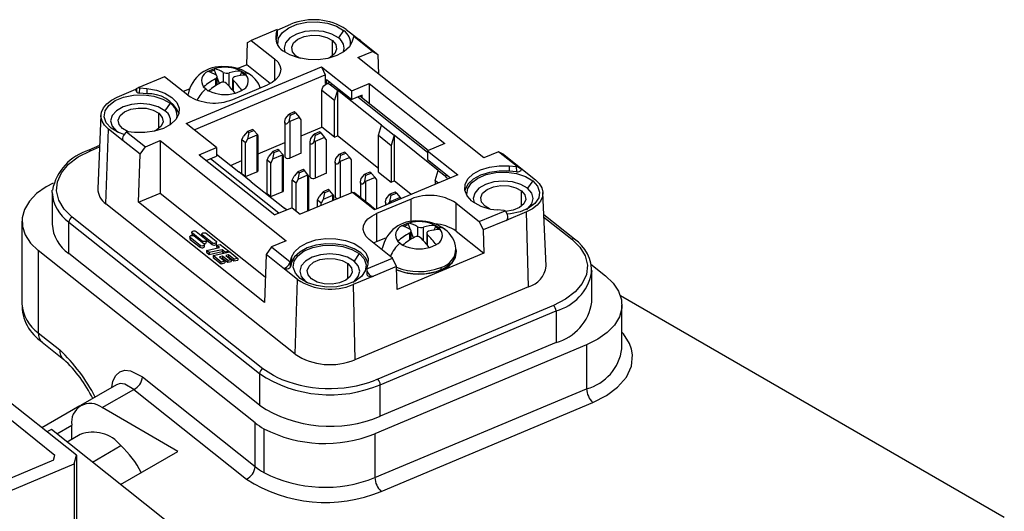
# Model space of a CAD drawing. Header units: millimetres. Extents: x 0 to 699, y 0 to 540.
# Tile 15 of 16: x 522 to 568, y 445 to 468. Entities that reach past the tile are written whole.
import ezdxf

# ---------------------------------------------------------------- set-up
doc = ezdxf.new("R2010")
doc.units = ezdxf.units.MM
doc.header["$LTSCALE"] = 2.5

msp = doc.modelspace()

# ---------------------------------------------------------------- linework, layer by layer
for p, q in [((534.2663, 467.5877), (533.0628, 467.0829)), ((534.2144, 467.3732), (534.265, 467.5575)), ((534.265, 467.5575), (534.2673, 467.321)), ((534.2698, 467.3397), (534.2674, 467.5762)), ((534.2675, 467.5648), (534.9029, 467.8313)), ((537.3676, 467.5425), (537.1249, 467.1958)), ((537.4916, 467.5946), (538.1718, 467.0542)), ((532.8537, 465.9427), (532.8804, 466.9831)), ((532.8804, 466.9831), (533.0628, 467.0829)), ((533.0628, 467.0829), (534.146, 466.2222)), ((534.2144, 467.1283), (534.2048, 467.0882)), ((534.2144, 467.3732), (534.2144, 467.1283)), ((534.2673, 467.321), (534.2144, 467.1283)), ((536.8417, 466.3644), (536.8417, 467.077)), ((537.8206, 467.2324), (537.7701, 467.0481)), ((538.7099, 466.5666), (537.8355, 467.2614)), ((538.1823, 467.046), (538.9611, 466.4271)), ((538.028, 466.2806), (538.7099, 466.5666)), ((538.7099, 466.5666), (538.9611, 466.4271)), ((534.146, 466.2222), (534.146, 465.2043)), ((535.3556, 466.2387), (535.1428, 466.3644)), ((543.9059, 461.6102), (538.028, 466.2806)), ((538.9611, 466.4271), (538.9932, 465.5137)), ((530.0264, 463.2099), (536.3367, 465.8566)), ((531.0212, 465.6318), (531.3448, 465.7675)), ((531.0331, 465.6289), (531.0212, 465.6318)), ((531.3448, 465.6991), (531.1175, 465.6038)), ((531.3448, 465.7675), (531.3568, 465.7646)), ((531.3448, 465.6991), (531.3448, 465.7675)), ((531.435, 465.4521), (531.3448, 465.6991)), ((531.7563, 465.5898), (531.7563, 465.1347)), ((532.8537, 465.9427), (532.4355, 465.7673)), ((532.602, 465.5842), (532.5203, 465.4346)), ((532.5856, 465.6523), (532.602, 465.6526)), ((532.602, 465.6526), (532.7195, 465.5651)), ((532.602, 465.5842), (532.602, 465.6526)), ((532.7552, 465.4625), (532.602, 465.5842)), ((533.9459, 465.0748), (532.8537, 465.9427)), ((536.3367, 465.8566), (537.7474, 464.7357)), ((536.3367, 465.8566), (536.513, 465.4716)), ((529.0178, 465.3863), (527.8143, 464.8815)), ((530.101, 464.5256), (529.0178, 465.3863)), ((530.4045, 462.9095), (536.513, 465.4716)), ((531.3884, 465.2928), (531.3884, 464.9634)), ((531.4709, 465.0161), (531.4709, 465.3947)), ((531.572, 465.0768), (531.4709, 465.3539)), ((532.0357, 464.9429), (532.0357, 465.5643)), ((532.1883, 465.2925), (532.1883, 464.7662)), ((532.2265, 464.7187), (532.2265, 465.2162)), ((532.7195, 465.5651), (532.8371, 465.4657)), ((532.8371, 465.4657), (532.8207, 465.4655)), ((536.513, 465.4716), (536.513, 465.0656)), ((536.737, 465.1303), (536.5494, 465.0516)), ((536.5718, 465.2615), (537.7474, 464.3275)), ((536.5718, 465.0243), (536.5718, 465.2615)), ((536.6931, 465.1651), (536.6931, 465.1119)), ((526.8127, 464.4381), (527.6844, 464.8037)), ((527.6848, 464.8099), (527.681, 464.7474)), ((527.7191, 464.6756), (527.7288, 464.8379)), ((527.8498, 464.6293), (527.8645, 464.873)), ((527.8645, 464.873), (528.1837, 464.8438)), ((528.1837, 464.8438), (528.1837, 464.5988)), ((530.1676, 464.8161), (529.8848, 464.6974)), ((530.8221, 464.906), (530.8385, 464.9195)), ((530.9397, 464.8186), (530.8221, 464.906)), ((531.0572, 464.7192), (530.9397, 464.8186)), ((531.0736, 464.7327), (531.0572, 464.7192)), ((532.1962, 464.3341), (533.8142, 465.0127)), ((532.638, 464.74), (532.3144, 464.6043)), ((532.6261, 464.7561), (532.638, 464.74)), ((536.3493, 464.76), (536.3635, 464.8067)), ((536.3493, 464.76), (536.9371, 464.2929)), ((536.3493, 463.0452), (536.3493, 464.76)), ((536.8363, 465.0514), (536.7554, 465.0174)), ((536.7554, 465.0174), (537.0787, 464.7606)), ((537.0787, 464.7606), (536.9371, 464.2929)), ((539.1359, 463.126), (537.0787, 464.7606)), ((537.0787, 464.7606), (537.0787, 462.6376)), ((537.7474, 464.7357), (538.5564, 465.0751)), ((537.7474, 464.3275), (537.7474, 464.7357)), ((538.5564, 465.0751), (542.0831, 462.2729)), ((538.5564, 465.0751), (538.5564, 464.1436)), ((528.1837, 464.5988), (527.8498, 464.6293)), ((530.1046, 464.5655), (530.1004, 464.5261)), ((530.1017, 464.525), (530.1046, 464.5655)), ((532.3144, 464.6043), (532.3025, 464.6203)), ((536.9371, 462.5782), (536.9371, 464.2929)), ((538.2328, 464.5311), (537.7474, 464.3275)), ((538.0305, 464.4462), (541.2741, 461.869)), ((541.3158, 461.951), (538.1254, 464.486)), ((538.2328, 464.4007), (538.2328, 464.5311)), ((529.2774, 464.1493), (529.0347, 463.8026)), ((535.0672, 463.7485), (534.8245, 463.6467)), ((535.126, 463.7018), (535.0672, 463.7485)), ((526.0493, 463.5989), (525.9027, 460.1715)), ((528.7516, 462.9712), (528.7516, 463.6838)), ((534.623, 463.2771), (534.623, 461.6705)), ((534.6546, 463.4424), (534.8245, 463.6467)), ((534.8241, 463.3077), (534.8833, 463.6)), ((534.8245, 463.6467), (534.8833, 463.6)), ((535.3064, 463.4934), (534.8611, 463.3066)), ((534.8611, 463.3066), (534.8611, 461.6005)), ((534.8833, 463.6), (535.126, 463.7018)), ((535.126, 463.7018), (535.3064, 463.4934)), ((535.387, 463.3863), (535.3064, 463.4934)), ((535.387, 461.821), (535.387, 463.3863)), ((526.284, 459.4644), (526.4027, 462.9436)), ((527.0933, 462.3949), (526.4027, 462.9436)), ((526.7695, 462.8525), (526.5268, 462.9956)), ((526.7695, 462.8525), (526.8162, 462.8174)), ((527.249, 462.8211), (528.1233, 462.1263)), ((527.6205, 462.7911), (527.3013, 462.8203)), ((531.437, 462.089), (530.0264, 463.2099)), ((532.8829, 462.8323), (532.7024, 462.6152)), ((533.1256, 462.9341), (532.8829, 462.8323)), ((532.8829, 462.8323), (532.9416, 462.7856)), ((532.9416, 462.7856), (533.1843, 462.8874)), ((533.1843, 462.8874), (533.1256, 462.9341)), ((533.3542, 462.6912), (533.1843, 462.8874)), ((535.387, 462.6416), (536.3493, 463.0452)), ((536.2428, 462.8144), (536.0001, 462.7126)), ((536.3015, 462.7677), (536.2428, 462.8144)), ((536.9371, 462.5782), (536.3493, 463.0452)), ((538.9944, 462.6583), (539.1359, 463.126)), ((539.1359, 463.126), (539.7237, 462.6589)), ((527.0573, 462.5012), (527.0553, 462.4667)), ((527.8722, 461.7762), (527.0933, 462.395)), ((528.1233, 462.1263), (528.8052, 462.4123)), ((528.8052, 462.4123), (534.6831, 457.742)), ((528.8052, 462.4123), (528.8052, 459.9627)), ((532.6218, 462.4406), (532.7024, 462.6152)), ((532.7982, 462.3005), (532.6218, 462.4406)), ((532.6218, 460.8753), (532.6218, 462.4406)), ((532.8787, 462.4751), (532.7982, 462.3005)), ((532.9416, 462.7856), (532.8787, 462.4751)), ((533.324, 462.6619), (532.8787, 462.4751)), ((533.324, 462.6619), (533.324, 460.9557)), ((533.3858, 461.0258), (533.3858, 462.6322)), ((535.8302, 462.5083), (536.0001, 462.7126)), ((535.9996, 462.3737), (536.0588, 462.6659)), ((536.0001, 462.7126), (536.0588, 462.6659)), ((536.482, 462.5593), (536.0367, 462.3725)), ((536.0367, 462.3725), (536.0367, 460.6664)), ((536.0588, 462.6659), (536.3015, 462.7677)), ((536.3015, 462.7677), (536.482, 462.5593)), ((536.5626, 462.4522), (536.482, 462.5593)), ((536.5626, 460.8869), (536.5626, 462.4522)), ((536.9371, 462.5782), (537.0787, 462.6376)), ((538.9944, 461.1154), (537.0787, 462.6376)), ((538.9944, 462.6583), (539.5821, 462.1913)), ((538.9944, 460.9436), (538.9944, 462.6583)), ((539.7237, 462.6589), (539.5821, 462.1913)), ((541.781, 461.0243), (539.7237, 462.6589)), ((539.7237, 462.6589), (539.7237, 460.5359)), ((525.9885, 462.1769), (525.4798, 461.9635)), ((525.5571, 461.9424), (525.9861, 462.1223)), ((527.8722, 461.7762), (528.1233, 462.1263)), ((530.628, 461.7497), (531.437, 462.089)), ((531.437, 462.089), (531.437, 461.6808)), ((532.7982, 460.7352), (532.7982, 462.3005)), ((533.3858, 461.8023), (534.623, 462.3212)), ((534.0584, 461.8982), (533.878, 461.6812)), ((534.3011, 462), (534.0584, 461.8982)), ((534.0584, 461.8982), (534.1172, 461.8515)), ((534.1172, 461.8515), (534.3599, 461.9533)), ((534.3599, 461.9533), (534.3011, 462)), ((534.5298, 461.7572), (534.3599, 461.9533)), ((535.7986, 462.343), (535.7986, 460.7364)), ((539.5821, 462.1913), (539.5821, 460.4765)), ((542.0831, 462.2729), (541.2741, 461.9335)), ((541.2741, 461.9335), (542.6848, 460.8126)), ((541.2741, 461.9335), (541.2741, 461.5253)), ((544.5878, 461.8962), (543.9059, 461.6102)), ((545.4622, 461.2015), (544.5878, 461.8962)), ((544.8389, 461.7568), (544.5878, 461.8962)), ((527.7959, 459.5394), (527.8722, 461.7762)), ((530.628, 461.7497), (534.1547, 458.9475)), ((530.9643, 461.4825), (531.437, 461.6808)), ((534.3443, 459.027), (531.1537, 461.562)), ((531.437, 461.779), (532.4731, 460.9558)), ((532.0911, 461.2592), (532.6218, 461.4818)), ((533.7974, 461.5065), (533.878, 461.6812)), ((533.9737, 461.3664), (533.7974, 461.5065)), ((533.7974, 459.9412), (533.7974, 461.5065)), ((534.0543, 461.5411), (533.9737, 461.3664)), ((534.1172, 461.8515), (534.0543, 461.5411)), ((534.4996, 461.7278), (534.0543, 461.5411)), ((534.4996, 461.7278), (534.4996, 460.0217)), ((534.5614, 460.0917), (534.5614, 461.6981)), ((535.387, 461.821), (534.8611, 461.6005)), ((537.0058, 461.5742), (537.1756, 461.7785)), ((537.1752, 461.4396), (537.2344, 461.7318)), ((537.4183, 461.8803), (537.1756, 461.7785)), ((537.1756, 461.7785), (537.2344, 461.7318)), ((537.6576, 461.6252), (537.2123, 461.4385)), ((537.2123, 461.4385), (537.2123, 459.7661)), ((537.2344, 461.7318), (537.4771, 461.8336)), ((537.4771, 461.8336), (537.4183, 461.8803)), ((537.4771, 461.8336), (537.6576, 461.6252)), ((537.7382, 461.5182), (537.6576, 461.6252)), ((537.7382, 459.9867), (537.7382, 461.5182)), ((541.2741, 461.5253), (542.3485, 460.6716)), ((544.8389, 461.7568), (545.6178, 461.1379)), ((533.9737, 459.8011), (533.9737, 461.3664)), ((535.4767, 461.0659), (535.234, 460.9641)), ((535.2928, 460.9174), (535.5355, 461.0192)), ((535.5355, 461.0192), (535.4767, 461.0659)), ((535.7053, 460.8231), (535.5355, 461.0192)), ((536.9741, 461.409), (536.9741, 459.8024)), ((541.6394, 460.5566), (541.781, 461.0243)), ((541.781, 461.0243), (542.1042, 460.7674)), ((545.0906, 461.2314), (545.4098, 461.2023)), ((545.0906, 461.2314), (545.0906, 460.9865)), ((545.4244, 460.956), (545.0906, 460.9865)), ((545.4098, 461.2023), (545.4244, 460.956)), ((545.6271, 461.1304), (546.3084, 460.589)), ((545.6559, 461.0739), (545.6542, 461.1022)), ((533.0609, 460.4887), (532.4731, 460.9558)), ((532.6218, 460.8753), (532.7982, 460.7352)), ((532.7982, 460.7352), (533.324, 460.9557)), ((534.973, 460.5724), (535.0535, 460.7471)), ((535.1493, 460.4323), (534.973, 460.5724)), ((534.973, 459.2795), (534.973, 460.5724)), ((535.234, 460.9641), (535.0535, 460.7471)), ((535.2299, 460.607), (535.1493, 460.4323)), ((535.2928, 460.9174), (535.2299, 460.607)), ((535.6752, 460.7938), (535.2299, 460.607)), ((535.234, 460.9641), (535.2928, 460.9174)), ((535.6752, 460.7938), (535.6752, 459.1214)), ((535.737, 459.1577), (535.737, 460.7641)), ((536.5626, 460.8869), (536.0367, 460.6664)), ((538.1813, 460.6402), (538.3512, 460.8444)), ((538.3508, 460.5055), (538.41, 460.7977)), ((538.5939, 460.9462), (538.3512, 460.8444)), ((538.3512, 460.8444), (538.41, 460.7977)), ((538.8331, 460.6912), (538.3879, 460.5044)), ((538.41, 460.7977), (538.6527, 460.8995)), ((538.6527, 460.8995), (538.5939, 460.9462)), ((538.6527, 460.8995), (538.8331, 460.6912)), ((542.6848, 460.8126), (538.8015, 459.1839)), ((538.9137, 460.5841), (538.8331, 460.6912)), ((538.9137, 459.231), (538.9137, 460.5841)), ((538.9944, 460.9436), (539.5821, 460.4765)), ((539.5821, 460.4765), (539.7237, 460.5359)), ((540.5188, 459.9042), (539.7237, 460.5359)), ((541.6394, 460.5566), (541.7897, 460.4372)), ((541.6394, 460.5566), (541.6394, 460.3742)), ((542.1042, 460.7674), (542.1851, 460.8014)), ((546.1844, 460.537), (545.9417, 460.1903)), ((523.7763, 459.988), (523.7808, 460.0985)), ((533.0609, 460.4887), (534.6038, 459.2628)), ((535.1493, 459.1394), (535.1493, 460.4323)), ((536.6523, 460.1319), (536.4096, 460.0301)), ((536.4683, 459.9834), (536.711, 460.0852)), ((536.711, 460.0852), (536.6523, 460.1319)), ((536.8809, 459.889), (536.711, 460.0852)), ((538.1497, 460.4749), (538.1497, 459.7598)), ((538.3879, 460.5044), (538.3879, 459.5705)), ((545.6585, 459.3589), (545.6585, 460.0715)), ((523.7763, 459.988), (523.7763, 458.5182)), ((527.7959, 459.5394), (528.8052, 459.9627)), ((528.8052, 459.9627), (533.7144, 456.062)), ((533.7974, 459.9412), (533.9737, 459.8011)), ((533.9737, 459.8011), (534.4996, 460.0217)), ((537.7729, 460.0012), (535.3458, 458.9833)), ((536.1485, 459.6384), (536.2291, 459.813)), ((536.3249, 459.4983), (536.1485, 459.6384)), ((536.1485, 459.3199), (536.1485, 459.6384)), ((536.4096, 460.0301), (536.2291, 459.813)), ((536.4054, 459.6729), (536.3249, 459.4983)), ((536.4683, 459.9834), (536.4054, 459.6729)), ((536.8507, 459.8597), (536.4054, 459.6729)), ((536.4096, 460.0301), (536.4683, 459.9834)), ((536.8507, 459.8597), (536.8507, 459.6145)), ((536.9126, 459.6404), (536.9126, 459.83)), ((538.8015, 459.1839), (537.7729, 460.0012)), ((537.7729, 460.0012), (537.8392, 459.9982)), ((538.1037, 459.788), (537.8392, 459.9982)), ((538.1442, 459.7641), (538.1037, 459.788)), ((538.6144, 459.3905), (538.1442, 459.7641)), ((540.5149, 459.6885), (538.8969, 459.0099)), ((539.3569, 459.7061), (539.5268, 459.9104)), ((539.5263, 459.5715), (539.5856, 459.8637)), ((539.7695, 460.0122), (539.5268, 459.9104)), ((539.5268, 459.9104), (539.5856, 459.8637)), ((540.0087, 459.7571), (539.5634, 459.5703)), ((539.5856, 459.8637), (539.8283, 459.9655)), ((539.8283, 459.9655), (539.7695, 460.0122)), ((539.8283, 459.9655), (540.0087, 459.7571)), ((540.047, 459.7063), (540.0087, 459.7571)), ((540.5149, 458.6264), (540.5149, 459.6885)), ((546.8084, 456.5592), (546.6618, 459.9866)), ((535.1008, 452.4588), (526.284, 459.4644)), ((533.6737, 454.869), (527.7959, 459.5394)), ((534.9637, 459.2868), (534.1547, 458.9475)), ((534.7083, 459.1797), (534.6038, 459.2628)), ((534.9637, 459.2868), (535.3458, 458.9833)), ((535.7358, 459.1468), (535.737, 459.1577)), ((536.3249, 459.3939), (536.3249, 459.4983)), ((538.8424, 459.2011), (538.574, 459.4144)), ((538.574, 459.4144), (538.6144, 459.3905)), ((538.6144, 459.3822), (538.6144, 459.3905)), ((539.3253, 459.5408), (539.3253, 459.4036)), ((539.5634, 459.5703), (539.5634, 459.5035)), ((542.6102, 459.4969), (543.6934, 458.6363)), ((542.6102, 458.1905), (542.6102, 459.4969)), ((543.6934, 458.6363), (544.8969, 459.141)), ((544.1724, 459.2332), (543.9596, 459.3589)), ((544.8466, 459.1496), (544.5274, 459.1788)), ((533.6019, 451.7838), (524.7087, 458.85)), ((538.8969, 459.0099), (538.8969, 457.7034)), ((544.9478, 458.696), (543.8758, 458.2464)), ((545.8984, 459.0946), (544.9478, 458.6959)), ((545.0301, 458.7932), (545.0258, 458.8655)), ((545.9846, 455.5966), (545.8984, 459.0946)), ((548.1268, 457.817), (546.7063, 458.9456)), ((546.7104, 458.8503), (548.0024, 457.8237)), ((522.3656, 458.6504), (522.3656, 454.8127)), ((524.5469, 458.6188), (533.4401, 451.5526)), ((524.5469, 457.1491), (524.5469, 458.6188)), ((540.0731, 458.4394), (540.3967, 458.5751)), ((540.085, 458.4366), (540.0731, 458.4394)), ((540.3967, 458.5068), (540.1694, 458.4114)), ((540.3967, 458.5751), (540.4086, 458.5723)), ((540.3967, 458.5068), (540.3967, 458.5751)), ((540.4869, 458.2598), (540.3967, 458.5068)), ((540.8082, 458.3975), (540.8082, 457.9424)), ((541.0876, 457.7505), (541.0876, 458.3719)), ((541.6539, 458.3918), (541.5722, 458.2422)), ((541.6375, 458.4599), (541.6539, 458.4602)), ((541.6539, 458.4602), (541.7714, 458.3728)), ((541.6539, 458.3918), (541.6539, 458.4602)), ((541.8071, 458.2701), (541.6539, 458.3918)), ((541.7714, 458.3728), (541.889, 458.2734)), ((541.889, 458.2734), (541.8726, 458.2731)), ((543.6934, 458.6363), (543.8758, 458.2464)), ((543.8758, 458.2464), (543.9025, 457.1636)), ((530.1943, 457.9311), (530.1943, 457.8495)), ((530.6772, 457.526), (530.216, 457.8924)), ((530.216, 457.8924), (530.216, 457.8108)), ((530.216, 457.8108), (530.6772, 457.4444)), ((530.2915, 458.1367), (530.2915, 458.0551)), ((530.7744, 457.7316), (530.3133, 458.098)), ((530.3133, 458.098), (530.3133, 458.0164)), ((530.3133, 458.0164), (530.3413, 457.9941)), ((530.4005, 457.9698), (530.8616, 457.6034)), ((530.4977, 458.1754), (530.9588, 457.809)), ((530.7508, 458.0549), (530.7508, 457.9743)), ((531.2337, 457.6499), (530.7726, 458.0162)), ((530.7726, 458.0162), (530.7726, 457.957)), ((530.957, 458.0936), (531.4181, 457.7272)), ((530.9806, 457.6887), (530.9806, 457.7703)), ((530.9806, 457.7693), (531.2337, 457.5682)), ((539.6483, 456.9396), (538.5651, 457.8003)), ((538.8969, 457.7034), (539.3342, 457.8868)), ((540.4403, 458.1005), (540.4403, 457.771)), ((540.5228, 457.8238), (540.5228, 458.2023)), ((540.6239, 457.8844), (540.5228, 458.1615)), ((541.2402, 458.1002), (541.2402, 457.5738)), ((541.2784, 457.5264), (541.2784, 458.0238)), ((542.6102, 458.1905), (543.9025, 457.1636)), ((530.6772, 457.4444), (530.6772, 457.526)), ((530.7744, 457.6727), (530.7744, 457.7316)), ((530.8834, 457.4831), (530.8834, 457.5647)), ((530.9732, 457.2908), (531.5763, 457.4244)), ((531.703, 457.3238), (531.0999, 457.1902)), ((531.2337, 457.5682), (531.2337, 457.6499)), ((531.4347, 457.537), (531.6089, 457.5756)), ((531.5763, 457.4244), (531.4347, 457.537)), ((531.4347, 457.537), (531.4347, 457.4553)), ((531.4347, 457.4553), (531.496, 457.4066)), ((531.4399, 457.6069), (531.4399, 457.6885)), ((531.6089, 457.5756), (532.0146, 457.2533)), ((531.8403, 457.2147), (531.703, 457.3238)), ((531.703, 457.3238), (531.703, 457.2422)), ((534.0012, 457.456), (533.75, 457.1058)), ((534.6831, 457.742), (534.0012, 457.456)), ((534.0012, 457.456), (534.8756, 456.7612)), ((538.7652, 457.6413), (538.8969, 457.7034)), ((539.1565, 457.3732), (539.1523, 457.3337)), ((539.1536, 457.3327), (539.1565, 457.3732)), ((539.874, 457.7137), (539.8904, 457.7272)), ((539.9916, 457.6263), (539.874, 457.7137)), ((540.1091, 457.5269), (539.9916, 457.6263)), ((540.1255, 457.5404), (540.1091, 457.5269)), ((541.3663, 457.4119), (541.3544, 457.428)), ((541.6899, 457.5477), (541.3663, 457.4119)), ((541.678, 457.5637), (541.6899, 457.5477)), ((542.6187, 457.2596), (542.6065, 457.3732)), ((533.2394, 449.2601), (523.1295, 457.2931)), ((523.1295, 457.2931), (523.1295, 453.4554)), ((533.4401, 450.0828), (524.5469, 457.1491)), ((531.0999, 457.1902), (530.9732, 457.2908)), ((530.9732, 457.2908), (530.9732, 457.2091)), ((530.9732, 457.2091), (531.0999, 457.1085)), ((531.0999, 457.1085), (531.703, 457.2422)), ((531.0999, 457.1902), (531.0999, 457.1085)), ((531.2761, 457.0502), (532.0534, 457.2224)), ((531.6499, 456.7531), (531.2761, 457.0502)), ((531.2761, 457.0502), (531.2761, 456.9685)), ((531.2761, 456.9685), (531.6499, 456.6714)), ((531.7141, 457.0207), (531.5746, 456.9898)), ((531.5746, 456.9898), (531.8239, 456.7917)), ((531.6549, 456.9259), (531.7141, 456.939)), ((531.703, 457.2422), (531.7988, 457.166)), ((531.9634, 456.8226), (531.7141, 457.0207)), ((531.7141, 457.0207), (531.7141, 456.939)), ((531.7141, 456.939), (531.9634, 456.7409)), ((532.0146, 457.2533), (531.8403, 457.2147)), ((531.8403, 457.2147), (531.8403, 457.1752)), ((532.0037, 457.0849), (531.8695, 457.0551)), ((531.8695, 457.0551), (532.1188, 456.857)), ((531.9498, 456.9913), (532.0037, 457.0032)), ((532.1188, 456.857), (531.9634, 456.8226)), ((532.253, 456.8867), (532.0037, 457.0849)), ((532.0037, 457.0849), (532.0037, 457.0032)), ((532.0037, 457.0032), (532.253, 456.8051)), ((532.0146, 457.2533), (532.0146, 457.2138)), ((532.0534, 457.2224), (532.4273, 456.9254)), ((532.1188, 456.857), (532.1188, 456.7753)), ((532.4273, 456.9254), (532.253, 456.8867)), ((532.253, 456.8867), (532.253, 456.8051)), ((532.4273, 456.9254), (532.4273, 456.8437)), ((533.75, 457.1058), (533.6737, 454.869)), ((534.5289, 456.487), (533.75, 457.1058)), ((534.8905, 456.7902), (534.941, 456.9745)), ((534.941, 456.9745), (534.941, 456.7295)), ((538.0942, 457.1438), (537.8515, 456.797)), ((538.4448, 456.4349), (539.6483, 456.9396)), ((539.8308, 456.5498), (539.6483, 456.9396)), ((543.9025, 457.1636), (539.8574, 455.467)), ((531.8239, 456.7917), (531.6499, 456.7531)), ((531.6499, 456.6714), (531.6499, 456.7531)), ((531.6499, 456.6714), (531.8239, 456.71)), ((531.8239, 456.7917), (531.8239, 456.71)), ((531.9634, 456.8226), (531.9634, 456.7409)), ((531.9634, 456.7409), (532.1188, 456.7753)), ((532.253, 456.8051), (532.4273, 456.8437)), ((535.2195, 455.9381), (534.5288, 456.4868)), ((534.8881, 456.5368), (534.8905, 456.7902)), ((534.941, 456.7295), (534.8881, 456.5368)), ((537.5683, 455.9657), (537.5683, 456.6783)), ((538.4437, 456.4476), (538.4414, 456.1942)), ((538.4967, 456.6494), (538.4461, 456.4651)), ((539.8308, 456.5498), (538.7588, 456.1002)), ((539.8574, 455.467), (539.8308, 456.5498)), ((541.8974, 456.5043), (541.9045, 456.3845)), ((548.9013, 456.655), (549.5816, 456.1144)), ((535.1008, 452.4588), (535.2195, 455.9381)), ((535.5862, 455.8469), (535.3435, 455.9901)), ((538.7588, 456.1001), (537.8082, 455.7014)), ((548.9348, 456.3591), (548.9303, 456.2486)), ((548.9348, 454.8893), (548.9348, 456.3591)), ((535.5862, 455.8469), (535.633, 455.8119)), ((537.8082, 455.7014), (537.8944, 452.2034)), ((545.9846, 455.5966), (537.8944, 452.2034)), ((550.2707, 455.2016), (568.1754, 444.8655)), ((547.154, 454.7313), (538.9586, 451.294)), ((550.3455, 452.7158), (550.3455, 454.7571)), ((539.0762, 451.0373), (547.2715, 454.4746)), ((547.2715, 454.4746), (547.2715, 453.0048)), ((523.1295, 453.4554), (524.1288, 452.6614)), ((523.3165, 453.0118), (524.3157, 452.2178)), ((548.6967, 452.889), (538.8266, 448.7493)), ((547.2715, 453.0048), (539.0762, 449.5675)), ((548.6967, 452.889), (548.6967, 450.8476)), ((527.9811, 451.3969), (533.2394, 447.2188)), ((533.4401, 451.5526), (533.4401, 450.0828)), ((524.9076, 447.7481), (520.6168, 451.1575)), ((526.7746, 451.0323), (525.1026, 450.067)), ((538.9586, 451.294), (538.831, 451.2427)), ((539.0762, 449.5675), (539.0762, 451.0373)), ((520.3222, 450.6058), (523.9077, 447.7569)), ((526.1025, 449.968), (527.5766, 450.819)), ((527.5766, 450.819), (532.8349, 446.6408)), ((538.8266, 446.7079), (548.6967, 450.8476)), ((525.0677, 450.0454), (523.3004, 449.0252)), ((529.638, 447.927), (526.1025, 449.968)), ((539.1205, 446.0661), (548.9905, 450.2058)), ((523.9919, 448.7481), (524.6883, 449.1501)), ((524.6883, 448.4894), (524.6883, 449.1513)), ((533.2394, 447.2188), (533.2394, 449.2601)), ((523.747, 448.9427), (523.5226, 448.8486)), ((531.0943, 443.1048), (523.747, 448.9427)), ((525.0812, 448.7162), (524.4735, 448.3654)), ((533.6471, 448.9846), (533.6471, 446.9432)), ((538.8266, 448.7493), (538.8266, 446.7079)), ((525.6504, 447.4303), (526.9777, 448.1966)), ((523.8413, 447.515), (523.9077, 447.7569)), ((524.797, 447.345), (524.9076, 447.7481)), ((524.9076, 447.7481), (524.9076, 443.2572)), ((526.9664, 446.3847), (529.638, 447.927)), ((519.7002, 445.2072), (524.797, 447.345)), ((523.8413, 447.515), (519.7153, 445.7845)), ((524.797, 447.345), (524.797, 442.854))]:
    msp.add_line(p, q)
at = {"flags": 128}
for points in [[(534.3041, 466.8501), (534.295, 466.9097), (534.3364, 467.188), (534.512, 467.4483), (534.8075, 467.6695), (535.1989, 467.8337), (535.6546, 467.9275), (536.1377, 467.9435), (536.609, 467.8802), (537.0304, 467.7429), (537.3676, 467.5425)], [(537.1249, 467.1958), (536.8152, 467.3746), (536.4249, 467.4894), (535.9923, 467.5289), (535.5596, 467.4894), (535.1694, 467.3746), (534.8596, 467.1958), (534.6608, 466.9705), (534.5923, 466.7207), (534.6317, 466.5303)], [(537.7701, 467.0481), (537.6366, 466.788), (537.3911, 466.5567), (537.0503, 466.37), (536.6373, 466.2406), (536.1804, 466.1772), (535.7107, 466.1843), (535.2601, 466.2614), (534.8595, 466.4031), (534.536, 466.5999)], [(535.1428, 466.3644), (534.9829, 466.5537), (534.9448, 466.763), (535.033, 466.9673), (535.2369, 467.1418), (535.532, 467.2655), (535.8825, 467.3236), (536.2463, 467.3089), (536.5794, 467.2233), (536.8417, 467.077)], [(536.8417, 467.077), (537.0016, 466.8878), (537.0397, 466.6785), (536.9515, 466.4742), (536.7476, 466.2997), (536.6289, 466.2387)], [(534.146, 466.2222), (534.2947, 466.0758), (534.3911, 465.9154), (534.4314, 465.7473), (534.4141, 465.5778), (534.3398, 465.4135), (534.2115, 465.2608), (534.034, 465.1255), (533.8142, 465.0127)], [(531.3884, 465.2928), (531.435, 465.3262), (531.4635, 465.364), (531.4705, 465.4016), (531.4558, 465.4348), (531.4327, 465.4541)], [(532.2708, 465.3774), (532.2242, 465.356), (532.1957, 465.324), (532.1887, 465.2854), (532.2034, 465.2446), (532.2265, 465.2162)], [(528.1837, 464.8438), (528.6342, 464.7667), (529.0349, 464.625), (529.3583, 464.4282), (529.5825, 464.1898), (529.6922, 463.9261), (529.6799, 463.6549), (529.5465, 463.3948), (529.3009, 463.1635), (528.9601, 462.9768), (528.5471, 462.8473), (528.0902, 462.784), (527.6205, 462.7911)], [(536.3635, 464.8067), (536.4017, 464.9018), (536.446, 464.9702), (536.531, 465.0428), (536.5892, 465.0637), (536.6475, 465.0654), (536.7036, 465.0493), (536.7554, 465.0174)], [(526.4027, 462.9436), (526.219, 463.1246), (526.1, 463.3227), (526.0502, 463.5305), (526.0716, 463.7399), (526.1633, 463.9428), (526.3219, 464.1315), (526.5411, 464.2987), (526.8127, 464.4381)], [(526.5268, 462.9956), (526.3009, 463.2427), (526.2049, 463.5165), (526.2463, 463.7948), (526.4218, 464.0551), (526.7173, 464.2763), (527.1087, 464.4405), (527.5645, 464.5343), (528.0476, 464.5503), (528.5189, 464.487), (528.9402, 464.3496), (529.2774, 464.1493)], [(529.0347, 463.8026), (528.725, 463.9814), (528.3347, 464.0962), (527.9021, 464.1357), (527.4695, 464.0962), (527.0792, 463.9814), (526.7695, 463.8026), (526.5706, 463.5773), (526.5021, 463.3275), (526.5706, 463.0778), (526.7695, 462.8525)], [(527.0526, 462.9712), (526.8928, 463.1604), (526.8546, 463.3698), (526.9429, 463.5741), (527.1468, 463.7486), (527.4418, 463.8723), (527.7923, 463.9304), (528.1561, 463.9157), (528.4892, 463.83), (528.7516, 463.6838)], [(528.7516, 463.6838), (528.9114, 463.4946), (528.9495, 463.2852), (528.8613, 463.081), (528.6574, 462.9065), (528.5387, 462.8455)], [(534.8241, 463.3077), (534.7398, 463.204), (534.7133, 463.1859), (534.6894, 463.177), (534.6687, 463.1769), (534.6516, 463.1849), (534.6382, 463.2011), (534.6287, 463.2253), (534.6237, 463.2572), (534.6236, 463.2963), (534.6546, 463.4424)], [(534.8611, 463.3066), (534.8434, 463.3033), (534.8241, 463.3077)], [(527.1324, 462.6974), (526.864, 462.7953), (526.5268, 462.9956)], [(527.3355, 462.8172), (527.3149, 462.825), (527.0526, 462.9712)], [(533.3542, 462.6912), (533.3401, 462.6728), (533.324, 462.6619)], [(533.3854, 462.6322), (533.3854, 462.6349), (533.3542, 462.6912)], [(535.9996, 462.3737), (535.9154, 462.2699), (535.8889, 462.2519), (535.865, 462.243), (535.8443, 462.2428), (535.8272, 462.2508), (535.8138, 462.267), (535.8043, 462.2912), (535.7992, 462.3231), (535.7992, 462.3622), (535.8302, 462.5083)], [(536.0367, 462.3725), (536.0189, 462.3692), (535.9996, 462.3737)], [(524.7087, 458.85), (524.3286, 459.2244), (524.0823, 459.6345), (523.9792, 460.0644), (524.0235, 460.4976), (524.2133, 460.9176), (524.5414, 461.3081), (524.9952, 461.6541), (525.5571, 461.9424)], [(534.5298, 461.7572), (534.5157, 461.7387), (534.4996, 461.7278)], [(534.5609, 461.6981), (534.561, 461.7008), (534.5298, 461.7572)], [(534.623, 461.6705), (534.6271, 461.6503), (534.6516, 461.6196), (534.6946, 461.5967), (534.7495, 461.585), (534.808, 461.5863), (534.8611, 461.6005)], [(537.1752, 461.4396), (537.091, 461.3358), (537.0645, 461.3178), (537.0406, 461.3089), (537.0198, 461.3087), (537.0028, 461.3168), (536.9894, 461.3329), (536.9798, 461.3571), (536.9748, 461.389), (536.9747, 461.4282), (537.0058, 461.5742)], [(537.2123, 461.4385), (537.1945, 461.4352), (537.1752, 461.4396)], [(543.3528, 459.5943), (543.1286, 459.8327), (543.0189, 460.0965), (543.0312, 460.3677), (543.1646, 460.6278), (543.4102, 460.8591), (543.751, 461.0458), (544.164, 461.1752), (544.6209, 461.2386), (545.0906, 461.2314)], [(545.0906, 460.9865), (544.6209, 460.9936), (544.164, 460.9303), (543.751, 460.8008), (543.4102, 460.6141), (543.1646, 460.3828), (543.0312, 460.1227), (543.0216, 460.0826)], [(535.7053, 460.8231), (535.6912, 460.8047), (535.6752, 460.7938)], [(535.7365, 460.7641), (535.7366, 460.7668), (535.7053, 460.8231)], [(535.7986, 460.7364), (535.8027, 460.7162), (535.8272, 460.6855), (535.8702, 460.6626), (535.9251, 460.6509), (535.9836, 460.6522), (536.0367, 460.6664)], [(538.3508, 460.5055), (538.2665, 460.4017), (538.2401, 460.3837), (538.2161, 460.3748), (538.1954, 460.3746), (538.1783, 460.3827), (538.1649, 460.3989), (538.1554, 460.4231), (538.1504, 460.455), (538.1503, 460.4941), (538.1813, 460.6402)], [(543.1209, 459.8446), (543.1118, 459.9041), (543.1532, 460.1824), (543.3288, 460.4427), (543.6242, 460.6639), (544.0157, 460.8281), (544.4714, 460.922), (544.9545, 460.938), (545.4258, 460.8747), (545.8471, 460.7373), (546.1844, 460.537)], [(545.9417, 460.1903), (545.6319, 460.3691), (545.2417, 460.4838), (544.809, 460.5234), (544.3764, 460.4838), (543.9861, 460.3691), (543.6764, 460.1903), (543.4776, 459.9649), (543.409, 459.7152), (543.4484, 459.5248)], [(546.1844, 460.537), (546.4102, 460.29), (546.5063, 460.0162), (546.4649, 459.7379), (546.2893, 459.4776), (545.9938, 459.2564), (545.6024, 459.0922), (545.1466, 458.9983), (544.9984, 458.9849)], [(546.3084, 460.589), (546.4921, 460.4081), (546.6112, 460.2099), (546.6609, 460.0022), (546.6395, 459.7928), (546.5478, 459.5899), (546.3893, 459.4011), (546.17, 459.2339), (545.8984, 459.0946)], [(523.8215, 460.4323), (523.4882, 460.2545), (523.0494, 459.9417), (522.7114, 459.5896), (522.4844, 459.2091), (522.3753, 458.8115), (522.3875, 458.409), (522.5206, 458.0139), (522.7704, 457.6382), (523.1295, 457.2931)], [(538.3879, 460.5044), (538.3701, 460.5011), (538.3508, 460.5055)], [(543.9596, 459.3589), (543.7997, 459.5481), (543.7616, 459.7575), (543.8498, 459.9617), (544.0537, 460.1363), (544.3487, 460.26), (544.6993, 460.318), (545.063, 460.3033), (545.3962, 460.2177), (545.6585, 460.0715)], [(545.6585, 460.0715), (545.8184, 459.8823), (545.8565, 459.6729), (545.7683, 459.4687), (545.5643, 459.2941), (545.2693, 459.1704), (544.9229, 459.1126)], [(545.8949, 459.2051), (545.9417, 459.2402), (546.1405, 459.4655), (546.209, 459.7152), (546.1405, 459.9649), (545.9417, 460.1903)], [(536.8809, 459.889), (536.8668, 459.8706), (536.8507, 459.8597)], [(536.9121, 459.83), (536.9122, 459.8327), (536.8809, 459.889)], [(536.9741, 459.8024), (536.9783, 459.7821), (537.0028, 459.7515), (537.0457, 459.7285), (537.096, 459.7173)], [(539.5263, 459.5715), (539.4421, 459.4677), (539.4156, 459.4497), (539.3917, 459.4408), (539.371, 459.4406), (539.3539, 459.4486), (539.3405, 459.4648), (539.331, 459.489), (539.3259, 459.5209), (539.3259, 459.56), (539.3569, 459.7061)], [(539.5634, 459.5703), (539.5456, 459.567), (539.5263, 459.5715)], [(538.5651, 457.8003), (538.4164, 457.9468), (538.32, 458.1072), (538.2798, 458.2753), (538.2971, 458.4448), (538.3713, 458.609), (538.4996, 458.7618), (538.6771, 458.8971), (538.8969, 459.0099)], [(540.4403, 458.1005), (540.4869, 458.1339), (540.5154, 458.1717), (540.5224, 458.2092), (540.5077, 458.2424), (540.4846, 458.2617)], [(530.1943, 457.8495), (530.1974, 457.8341), (530.216, 457.8108)], [(530.216, 457.8924), (530.1974, 457.9157), (530.1957, 457.9414), (530.2111, 457.9655), (530.2413, 457.9844), (530.2817, 457.9951), (530.3261, 457.9961), (530.3678, 457.9872), (530.4005, 457.9698)], [(530.2915, 458.0551), (530.2946, 458.0397), (530.3133, 458.0164)], [(530.3133, 458.098), (530.2946, 458.1214), (530.2929, 458.147), (530.3083, 458.1711), (530.3385, 458.19), (530.3789, 458.2007), (530.4233, 458.2017), (530.4651, 458.1928), (530.4977, 458.1754)], [(530.7726, 458.0162), (530.7539, 458.0396), (530.7522, 458.0652), (530.7676, 458.0893), (530.7978, 458.1082), (530.8382, 458.1189), (530.8826, 458.1199), (530.9244, 458.111), (530.957, 458.0936)], [(530.9588, 457.809), (530.9775, 457.7857), (530.9792, 457.76), (530.9638, 457.7359), (530.9336, 457.7171), (530.8932, 457.7063), (530.8488, 457.7053), (530.807, 457.7142), (530.7744, 457.7316)], [(534.941, 456.9745), (535.0745, 457.2346), (535.32, 457.4659), (535.6608, 457.6526), (536.0738, 457.782), (536.5307, 457.8453), (537.0004, 457.8382), (537.451, 457.7612), (537.8516, 457.6195), (538.1751, 457.4227), (538.3993, 457.1843), (538.509, 456.9205), (538.4967, 456.6494)], [(541.3227, 458.1851), (541.2761, 458.1637), (541.2476, 458.1317), (541.2406, 458.0931), (541.2553, 458.0522), (541.2784, 458.0238)], [(548.0024, 457.8237), (548.3826, 457.4493), (548.6289, 457.0392), (548.7319, 456.6093), (548.6876, 456.1761), (548.4978, 455.7561), (548.1697, 455.3656), (547.716, 455.0196), (547.154, 454.7313)], [(530.8616, 457.6034), (530.8802, 457.5801), (530.882, 457.5544), (530.8666, 457.5303), (530.8364, 457.5115), (530.796, 457.5007), (530.7516, 457.4997), (530.7098, 457.5086), (530.6772, 457.526)], [(530.6772, 457.4444), (530.7098, 457.427), (530.7516, 457.4181), (530.796, 457.4191), (530.8364, 457.4298), (530.8666, 457.4487), (530.882, 457.4728), (530.8834, 457.4831)], [(530.8336, 457.6257), (530.8488, 457.6237), (530.8932, 457.6247), (530.9336, 457.6354), (530.9638, 457.6543), (530.9792, 457.6784), (530.9806, 457.6887)], [(531.4181, 457.7272), (531.4368, 457.7039), (531.4385, 457.6782), (531.4231, 457.6541), (531.3929, 457.6353), (531.3525, 457.6245), (531.3081, 457.6235), (531.2663, 457.6324), (531.2337, 457.6499)], [(531.2337, 457.5682), (531.2663, 457.5508), (531.3081, 457.5419), (531.3525, 457.5429), (531.3929, 457.5536), (531.4231, 457.5725), (531.4385, 457.5966), (531.4399, 457.6069)], [(538.5063, 456.6894), (538.3993, 456.9393), (538.1751, 457.1777), (537.8516, 457.3745), (537.451, 457.5162), (537.0004, 457.5933), (536.5307, 457.6004), (536.0738, 457.5371), (535.6608, 457.4076), (535.32, 457.2209), (535.0745, 456.9896), (534.941, 456.7295)], [(535.3435, 455.9901), (535.1177, 456.2372), (535.0216, 456.5109), (535.063, 456.7892), (535.2386, 457.0495), (535.5341, 457.2707), (535.9255, 457.4349), (536.3813, 457.5288), (536.8643, 457.5447), (537.3356, 457.4815), (537.757, 457.3441), (538.0942, 457.1438)], [(542.6001, 457.3505), (542.6199, 457.2433), (542.5754, 456.9584), (542.3936, 456.6923), (542.0893, 456.4666), (541.6872, 456.2994), (541.2198, 456.2045), (540.725, 456.1894), (540.2428, 456.2554), (539.8348, 456.3873)], [(537.8515, 456.797), (537.5418, 456.9758), (537.1515, 457.0906), (536.7189, 457.1302), (536.2862, 457.0906), (535.896, 456.9758), (535.5862, 456.797), (535.3874, 456.5717), (535.3189, 456.322), (535.3874, 456.0722), (535.5862, 455.8469)], [(538.0942, 457.1438), (538.32, 456.8967), (538.4161, 456.623), (538.3747, 456.3447), (538.1991, 456.0844), (537.9037, 455.8632), (537.5122, 455.699), (537.0565, 455.6051), (536.5734, 455.5892), (536.1021, 455.6524), (535.6808, 455.7898), (535.3435, 455.9901)], [(535.8694, 455.9657), (535.7095, 456.1549), (535.6714, 456.3643), (535.7596, 456.5685), (535.9636, 456.7431), (536.2586, 456.8668), (536.6091, 456.9248), (536.9729, 456.9101), (537.306, 456.8245), (537.5683, 456.6783)], [(537.5683, 456.6783), (537.7282, 456.4891), (537.7663, 456.2797), (537.6781, 456.0754), (537.4742, 455.9009), (537.1792, 455.7772), (536.8286, 455.7192), (536.4648, 455.7338), (536.1317, 455.8195), (535.8694, 455.9657)], [(537.8047, 455.8119), (537.8515, 455.8469), (538.0503, 456.0722), (538.1189, 456.322), (538.0503, 456.5717), (537.8515, 456.797)], [(549.5816, 456.1144), (549.9407, 455.7694), (550.1906, 455.3936), (550.3236, 454.9985), (550.3358, 454.596), (550.2267, 454.1985), (549.9997, 453.8179), (549.6617, 453.4659), (549.2229, 453.1531), (548.6967, 452.889)], [(548.9905, 450.2058), (549.6262, 450.5288), (550.1449, 450.9155), (550.5516, 451.384), (550.7901, 451.9011), (550.84, 452.4355), (550.7949, 452.6964), (550.7041, 452.9536), (550.4179, 453.4137), (550.3455, 453.4843)], [(526.5504, 450.9028), (526.5978, 451.2061), (526.7372, 451.4647), (526.9291, 451.6349), (527.164, 451.7112), (527.4334, 451.6887), (527.9811, 451.3969)], [(534.2141, 451.4015), (534.1013, 451.4594), (533.6019, 451.7838)], [(527.5766, 450.819), (527.1591, 451.0643), (526.9438, 451.0868), (526.7746, 451.0322)]]:
    msp.add_lwpolyline(points, dxfattribs=at)
for centre, radius, start, end in [((535.9733, 465.2639), 2.7816, 56.91811, 112.63345), ((536.9905, 466.9553), 0.6979, 351.33267, 57.2928), ((534.94, 467.2214), 0.7413, 168.18227, 236.98001), ((536.8323, 466.7238), 0.5554, 339.61824, 58.20472), ((531.6708, 464.2839), 1.5794, 84.22926, 169.56286), ((531.1981, 465.2023), 0.4574, 111.13692, 218.17881), ((530.6392, 464.1846), 1.4971, 57.99134, 74.74227), ((531.824, 464.0986), 1.7304, 63.88652, 105.66504), ((530.9628, 464.3203), 1.4971, 57.99134, 74.74227), ((531.9295, 465.944), 0.3943, 243.93814, 285.61342), ((531.8695, 463.9231), 1.9325, 52.73741, 91.18301), ((532.6657, 463.3898), 2.2639, 92.02815, 106.15872), ((533.2625, 461.9402), 3.8408, 119.20465, 129.13202), ((531.7447, 464.891), 0.2468, 50.14727, 119.40429), ((529.3621, 462.3252), 4.0698, 36.67723, 45.26418), ((532.9008, 463.203), 2.2639, 92.02815, 106.15872), ((532.4611, 465.1827), 0.4574, 291.13692, 38.17881), ((532.7436, 465.0714), 0.4943, 52.65697, 92.79091), ((532.3814, 464.5112), 1.1557, 18.2011, 55.28118), ((531.8807, 463.6733), 1.4823, 129.40678, 155.21156), ((533.4976, 461.7534), 3.8408, 119.20465, 129.13202), ((531.8352, 466.2864), 1.7304, 243.88652, 285.66504), ((529.0385, 462.1894), 4.0698, 36.67723, 45.26418), ((528.2468, 462.9977), 1.6024, 25.79499, 92.25951), ((531.3298, 466.412), 2.2513, 236.91811, 292.63345), ((528.7421, 463.3306), 0.5554, 339.61824, 58.20472), ((528.9003, 463.5621), 0.6979, 351.33267, 57.2928), ((526.2014, 459.6049), 2.4665, 107.01171, 168.19856), ((525.5008, 461.8884), 0.078, 43.80316, 105.68399), ((533.3052, 461.0347), 0.0811, 283.4042, 353.73129), ((541.8678, 460.4823), 0.3704, 21.00638, 50.34093), ((526.7593, 460.1771), 0.8566, 180.37013, 236.30481), ((534.4808, 460.1006), 0.0811, 283.4042, 353.73129), ((525.5447, 460.0819), 1.7709, 183.03956, 235.7054), ((541.3813, 457.6106), 2.2513, 56.91811, 112.63345), ((544.6599, 461.4212), 2.2463, 234.41623, 266.62005), ((524.8186, 458.6009), 0.2722, 113.79622, 176.22549), ((525.5447, 458.6121), 1.7709, 183.03956, 235.7054), ((540.7227, 457.0915), 1.5794, 84.22926, 169.56286), ((540.25, 458.0099), 0.4574, 111.13692, 218.17881), ((539.6911, 456.9923), 1.4971, 57.99134, 74.74227), ((540.8759, 456.9062), 1.7304, 63.88652, 105.66504), ((540.0147, 457.128), 1.4971, 57.99134, 74.74227), ((540.9814, 458.7517), 0.3943, 243.93814, 285.61342), ((540.9214, 456.7308), 1.9325, 52.73741, 91.18301), ((541.7176, 456.1974), 2.2639, 92.02815, 106.15872), ((541.9527, 456.0106), 2.2639, 92.02815, 106.15872), ((541.5062, 456.6287), 1.9125, 54.74556, 86.67364), ((541.513, 457.9904), 0.4574, 291.13692, 38.17881), ((541.7955, 457.8791), 0.4943, 52.65697, 92.79091), ((541.4195, 457.3002), 1.1789, 4.03903, 55.24769), ((542.3144, 454.7478), 3.8408, 119.20465, 129.13202), ((542.5495, 454.561), 3.8408, 119.20465, 129.13202), ((540.7966, 457.6986), 0.2468, 50.14727, 119.40429), ((538.0903, 454.9971), 4.0698, 36.67723, 45.26418), ((538.414, 455.1328), 4.0698, 36.67723, 45.26418), ((548.059, 457.7157), 0.1219, 56.19467, 117.65597), ((547.1591, 456.3375), 1.7679, 356.76353, 56.80993), ((540.9186, 456.4927), 1.4643, 129.27378, 159.02901), ((540.8871, 459.0941), 1.7304, 243.88652, 285.66504), ((541.6866, 457.3993), 0.9195, 283.25119, 358.71154), ((541.6905, 457.2882), 0.9286, 283.3272, 358.23547), ((540.8825, 459.0453), 2.7362, 247.41298, 291.77228), ((540.8822, 458.9458), 2.7578, 247.67506, 291.76032), ((545.6783, 456.6925), 1.1379, 285.61285, 353.27008), ((536.7378, 458.2687), 2.7816, 236.91811, 292.63345), ((546.6608, 456.7081), 2.3155, 285.29294, 348.5533), ((524.1187, 454.9058), 1.7556, 183.03956, 235.7054), ((524.4639, 454.7763), 2.0955, 178.91631, 237.05989), ((546.9113, 454.4649), 0.3603, 1.53912, 47.66959), ((546.6917, 455.1929), 2.2636, 284.84308, 352.29241), ((523.6711, 453.4224), 0.5426, 176.51226, 229.18402), ((548.1218, 453.0167), 2.244, 284.84308, 352.29241), ((524.6697, 452.6283), 0.5419, 176.49483, 229.52155), ((518.4931, 446.6978), 8.2052, 27.29692, 46.61953), ((536.7393, 454.9739), 3.0017, 236.91811, 292.63345), ((520.1281, 447.6924), 6.1656, 25.98161, 47.23005), ((527.302, 451.4417), 0.6806, 293.79622, 356.22549), ((533.7117, 451.5347), 0.2722, 113.79622, 176.22549), ((536.7412, 456.5777), 6.0124, 236.69866, 292.8529), ((536.7143, 456.8981), 6.0385, 245.54102, 290.51928), ((538.716, 451.0276), 0.3603, 1.53912, 47.66959), ((549.5972, 450.8718), 0.9009, 181.53912, 227.66959), ((525.5504, 449.2912), 0.8734, 50.79671, 189.21404), ((536.7412, 455.108), 6.0124, 236.69866, 292.8529), ((535.3061, 451.8784), 3.3356, 231.715, 240.17414), ((525.6771, 447.1702), 1.6568, 38.27622, 111.07973), ((536.495, 454.5492), 6.251, 242.89664, 291.90064), ((523.9474, 444.8973), 4.4798, 27.1665, 47.43262), ((532.5603, 447.2636), 0.6806, 293.79622, 356.22549), ((535.3061, 449.837), 3.3356, 231.715, 240.17414), ((536.495, 452.5078), 6.251, 242.89664, 291.90064), ((536.5239, 452.3267), 6.7778, 237.02489, 292.52666), ((539.7272, 446.7321), 0.9009, 181.53912, 227.66959)]:
    msp.add_arc(centre, radius, start, end)
for centre, major_axis, ratio, start_param, end_param in [((534.0674, 467.5755), (0.2, 0.0001), 0.5779567, 6.1257286, 6.3879738), ((538.0182, 467.2143), (0.2, 0.0001), 0.5779567, 2.7218907, 2.9841359), ((538.019, 467.1356), (0.201, -0.1284), 0.0829146, 0.6771772, 2.770503), ((527.8811, 464.7434), (0.2002, -0.0001), 0.5766193, 3.1071599, 3.7696777), ((527.8909, 464.9059), (0.2061, 0.0963), 0.0485734, 2.4527211, 3.1152389), ((527.8811, 464.7434), (0.2002, -0.0001), 0.5766193, 3.7696777, 4.5556849), ((527.8909, 464.9059), (0.2061, 0.0963), 0.0485734, 1.9289592, 2.4527211), ((527.8958, 464.987), (0.2002, -0.0001), 0.5766193, 4.2934397, 4.5556849), ((527.2651, 462.6252), (0.1692, 0.2322), 0.5226118, 1.026453, 3.1197736), ((527.27, 462.7063), (0.2002, -0.0001), 0.5766193, 1.4140922, 1.6763374), ((527.2554, 462.4626), (0.2002, -0.0001), 0.5766193, 3.1071599, 3.7696899), ((545.4411, 461.3163), (0.2002, -0.0001), 0.5766193, 4.5556849, 4.8179301), ((545.4557, 461.07), (0.2002, -0.0001), 0.5766193, 4.5556849, 6.317618), ((545.446, 461.2344), (0.208, -0.1333), 0.0773025, 4.8397294, 6.9330541), ((544.8154, 459.0356), (0.2002, -0.0001), 0.5766193, 1.151847, 1.4140922), ((544.8202, 458.9536), (-0.1372, 0.253), 0.6081592, 3.08082, 5.1741465), ((544.83, 458.7893), (0.2002, -0.0001), 0.5766193, 5.341674, 6.317618), ((534.6906, 456.5548), (0.2, 0.0001), 0.5779567, 3.7701253, 6.1257286), ((534.6922, 456.7239), (0.1574, 0.2412), 0.5199591, 3.0929944, 5.1863207), ((534.6929, 456.8083), (0.2, 0.0001), 0.5779567, 5.8634834, 6.1257286), ((538.6437, 456.447), (0.2, 0.0001), 0.5779567, 2.9841359, 3.2463811), ((538.6429, 456.3627), (-0.1188, 0.2612), 0.611644, 1.0300502, 3.1233742), ((538.6414, 456.1936), (0.2, 0.0001), 0.5779567, 2.9841359, 5.339737)]:
    msp.add_ellipse(centre, major_axis=major_axis, ratio=ratio, start_param=start_param, end_param=end_param)

doc.saveas('drawing.dxf')
